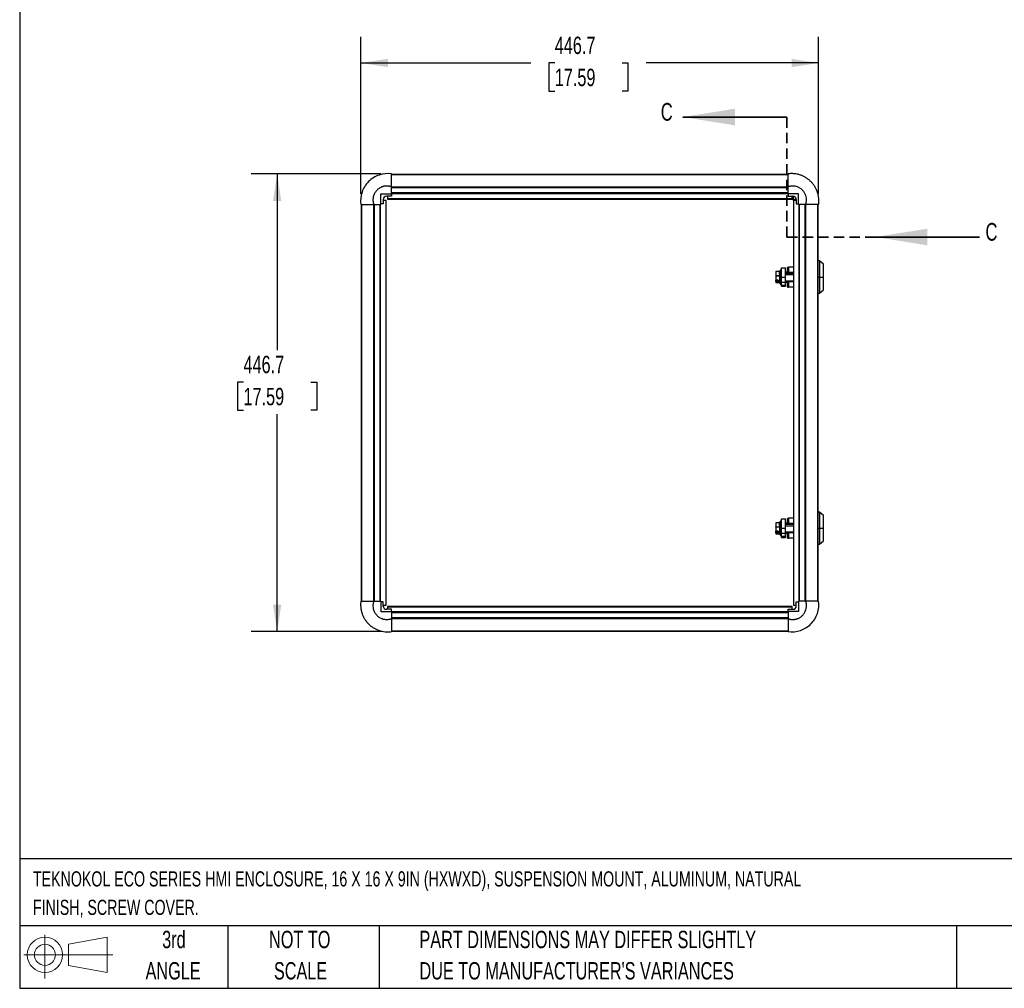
# Model space of a CAD drawing. Header units: millimetres. Extents: x 51 to 2184, y 51 to 1676.
# Tile 1 of 10: x 51 to 1012, y 51 to 996. Entities that reach past the tile are written whole.
import ezdxf

# ---------------------------------------------------------------- set-up
doc = ezdxf.new("R2010")
doc.units = ezdxf.units.MM
doc.header["$LTSCALE"] = 8
doc.linetypes.add('HIDDEN', pattern=[1.905, 1.27, -0.635])
doc.layers.add('DIMENSIONS', color=140, linetype='Continuous', lineweight=25)
doc.layers.add('TEXT', color=140, linetype='Continuous', lineweight=25)
doc.styles.add('SLDTEXTSTYLE0', font='TXT', dxfattribs={"width": 0.7})
doc.dimstyles.new('SLDDIMSTYLE0', dxfattribs={"dimtxt": 17.264063, "dimasz": 26.416, "dimexe": 0, "dimexo": 0.0625, "dimgap": 4.316016, "dimtad": 0, "dimtih": 1, "dimtoh": 1, "dimrnd": 1e-09, "dimzin": 12, "dimdsep": 46, "dimtxsty": 'SLDTEXTSTYLE0', "dimsah": 1, "dimcen": 0.09, "dimadec": 0, "dimazin": 3, "dimtfac": 1, "dimtofl": 0, "dimtmove": 0, "dimatfit": 3, "dimfxl": 0, "dimfrac": 2, "dimtolj": 1, "dimtzin": 12, "dimarcsym": 0})

# ---------------------------------------------------------------- blocks, each defined once
blk = doc.blocks.new('Block11')
at = {"color": 7, "linetype": 'Continuous', "lineweight": 18}
for p, q in [((20.71, 42.49), (20.71, 0)), ((43.84, 33.34), (81.4, 40.25)), ((81.4, 40.25), (81.4, 5.85)), ((43.84, 12.77), (43.84, 33.34)), ((0, 23.05), (86.99, 23.05)), ((43.84, 12.77), (81.4, 5.85))]:
    blk.add_line(p, q, dxfattribs=at)
for radius in [17.2, 10.29]:
    blk.add_circle((20.71, 23.05), radius, dxfattribs=at)
blk = doc.blocks.new('Block12')
at = {"color": 7, "linetype": 'Continuous'}
blk.add_blockref('Block11', (0, 0), dxfattribs=at)
blk = doc.blocks.new('_D')
at = {"layer": 'DIMENSIONS'}
for p, q in [((383.77, 825.9), (383.77, 979.08)), ((830.45, 825.9), (830.45, 979.08)), ((383.77, 953.68), (549.61, 953.68)), ((573, 953.68), (567.2, 953.68)), ((567.2, 953.68), (567.2, 926.24)), ((638.66, 953.68), (644.46, 953.68)), ((644.46, 953.68), (644.46, 926.24)), ((830.45, 953.68), (662.06, 953.68)), ((567.2, 926.24), (573, 926.24)), ((644.46, 926.24), (638.66, 926.24))]:
    blk.add_line(p, q, dxfattribs=at)
for points in [[(383.77, 953.68), (410.19, 949.62), (410.19, 957.75)], [(830.45, 953.68), (804.03, 957.75), (804.03, 949.62)]]:
    blk.add_solid(points, dxfattribs=at)
at = {"layer": 'DIMENSIONS', "char_height": 16.933, "attachment_point": 1, "style": 'SLDTEXTSTYLE0'}
for s, insert in [('446.7', (573, 979.38)), ('17.59', (573, 948.07))]:
    blk.add_mtext(s, dxfattribs=dict(at, insert=insert))
blk = doc.blocks.new('_D_1')
at = {"layer": 'DIMENSIONS'}
for p, q in [((403.36, 845.49), (276.65, 845.49)), ((302.05, 845.49), (302.05, 673.56)), ((269.22, 642.26), (263.43, 642.26)), ((263.43, 642.26), (263.43, 614.82)), ((334.89, 642.26), (340.68, 642.26)), ((340.68, 642.26), (340.68, 614.82)), ((263.43, 614.82), (269.22, 614.82)), ((302.05, 398.81), (302.05, 610.96)), ((340.68, 614.82), (334.89, 614.82)), ((403.36, 398.81), (276.65, 398.81))]:
    blk.add_line(p, q, dxfattribs=at)
for points in [[(302.05, 845.49), (297.99, 819.07), (306.12, 819.07)], [(302.05, 398.81), (306.12, 425.23), (297.99, 425.23)]]:
    blk.add_solid(points, dxfattribs=at)
at = {"layer": 'DIMENSIONS', "char_height": 16.933, "attachment_point": 1, "style": 'SLDTEXTSTYLE0'}
for s, insert in [('446.7', (269.22, 667.95)), ('17.59', (269.22, 636.65))]:
    blk.add_mtext(s, dxfattribs=dict(at, insert=insert))

msp = doc.modelspace()

# ---------------------------------------------------------------- linework, layer by layer
at = {"color": 7, "linetype": 'Continuous', "lineweight": 35}
for p, q in [((799.625, 900.949), (698.025, 900.949)), ((987.509, 783.88), (885.909, 783.88))]:
    msp.add_line(p, q, dxfattribs=at)
at = {"color": 7, "linetype": 'HIDDEN', "lineweight": 35}
for q in [(799.625, 900.949), (885.909, 783.88)]:
    msp.add_line((799.625, 783.88), q, dxfattribs=at)
for p, q in [((391.103, 837.782), (391.092, 837.771)), ((391.1, 837.779), (391.097, 837.775)), ((800.7, 844.928), (413.52, 844.928)), ((413.52, 844.922), (800.7, 844.922)), ((800.7, 844.881), (413.52, 844.881)), ((823.127, 837.771), (823.116, 837.782)), ((823.123, 837.775), (823.119, 837.779)), ((413.52, 832.858), (800.7, 832.858)), ((413.52, 832.115), (800.7, 832.115)), ((800.7, 826.919), (413.52, 826.919)), ((413.52, 826.428), (800.7, 826.428)), ((800.7, 825.977), (800.7, 832.833)), ((405.565, 820.489), (405.565, 816.402)), ((408.081, 819.649), (405.565, 819.649)), ((408.081, 819.649), (408.081, 424.649)), ((408.331, 819.649), (408.081, 819.649)), ((408.331, 424.649), (408.331, 819.649)), ((413.52, 823.694), (408.77, 823.694)), ((409.61, 823.694), (409.61, 821.178)), ((804.61, 821.178), (409.61, 821.178)), ((409.61, 821.178), (409.61, 820.928)), ((409.61, 820.928), (804.61, 820.928)), ((413.52, 826.178), (800.7, 826.178)), ((413.52, 825.977), (413.52, 823.694)), ((810.968, 825.977), (800.7, 825.977)), ((800.7, 825.977), (800.7, 823.694)), ((800.7, 823.694), (805.45, 823.694)), ((804.61, 821.178), (804.61, 823.694)), ((804.61, 821.756), (805.61, 821.756)), ((804.61, 820.928), (804.61, 821.178)), ((804.61, 820.787), (804.61, 820.921)), ((804.61, 820.787), (805.61, 820.787)), ((805.61, 823.695), (805.61, 821.756)), ((805.748, 820.649), (805.748, 819.649)), ((805.748, 819.649), (805.881, 819.649)), ((805.889, 819.649), (805.889, 424.649)), ((806.139, 819.649), (805.889, 819.649)), ((806.139, 424.649), (806.139, 819.649)), ((808.654, 819.649), (806.139, 819.649)), ((806.716, 819.649), (806.716, 820.649)), ((806.716, 820.649), (808.656, 820.649)), ((808.654, 820.489), (808.654, 816.402)), ((810.968, 816.539), (810.968, 825.977)), ((384.331, 815.739), (384.331, 428.559)), ((384.336, 428.559), (384.336, 815.739)), ((384.378, 815.739), (384.378, 428.559)), ((396.401, 428.559), (396.401, 815.739)), ((397.144, 428.559), (397.144, 815.739)), ((402.07, 815.739), (403.251, 815.739)), ((402.339, 815.739), (402.339, 428.559)), ((402.831, 428.559), (402.831, 815.739)), ((403.081, 428.559), (403.081, 815.739)), ((403.251, 815.739), (403.251, 816.539)), ((405.565, 816.402), (403.251, 816.402)), ((808.654, 816.402), (810.968, 816.402)), ((810.968, 815.739), (810.968, 816.539)), ((812.149, 815.739), (810.968, 815.739)), ((811.139, 815.739), (811.139, 428.559)), ((811.389, 815.739), (811.389, 428.559)), ((811.88, 428.559), (811.88, 815.739)), ((817.904, 815.739), (812.149, 815.739)), ((817.075, 815.739), (817.075, 428.559)), ((817.819, 815.739), (817.819, 428.559)), ((829.841, 428.559), (829.841, 815.739)), ((829.883, 815.739), (829.883, 428.559)), ((829.889, 428.559), (829.889, 815.739)), ((831.389, 760.515), (829.889, 760.515)), ((835.389, 757.265), (831.389, 760.515)), ((831.389, 760.515), (831.389, 744.765)), ((788.639, 749.943), (788.639, 745.947)), ((792.468, 750.143), (788.839, 750.143)), ((788.839, 750.143), (788.839, 750.078)), ((788.839, 750.078), (788.839, 746.082)), ((792.454, 750.078), (788.839, 750.078)), ((792.454, 747.54), (792.454, 750.078)), ((792.648, 749.947), (792.648, 750.286)), ((792.851, 751.229), (792.851, 749.139)), ((794.139, 751.515), (793.234, 751.515)), ((793.234, 748.265), (793.234, 751.515)), ((794.139, 753.785), (798.139, 753.785)), ((794.139, 744.77), (794.139, 753.785)), ((798.139, 744.77), (798.139, 753.785)), ((799.889, 749.665), (798.139, 749.665)), ((799.889, 753.775), (799.889, 748.265)), ((800.289, 748.265), (800.289, 754.193)), ((801.189, 754.193), (800.289, 754.193)), ((805.889, 754.615), (801.189, 754.615)), ((801.189, 754.615), (801.189, 749.314)), ((835.389, 744.765), (835.389, 757.265)), ((788.639, 745.947), (788.639, 744.246)), ((788.639, 739.975), (788.639, 739.586)), ((788.657, 742.013), (788.671, 741.984)), ((788.839, 746.082), (788.839, 745.887)), ((788.839, 746.082), (792.179, 746.082)), ((788.839, 745.887), (788.839, 742.031)), ((792.179, 745.887), (788.839, 745.887)), ((788.839, 742.031), (790.839, 742.031)), ((788.839, 742.031), (788.839, 741.891)), ((788.839, 741.891), (790.648, 741.891)), ((788.839, 740.573), (788.839, 741.891)), ((788.839, 740.319), (788.839, 740.59)), ((788.839, 740.319), (788.839, 740.272)), ((790.739, 740.319), (788.839, 740.319)), ((788.839, 740.272), (788.839, 739.391)), ((790.839, 740.272), (788.839, 740.272)), ((790.639, 740.602), (788.914, 740.602)), ((789.039, 740.746), (789.039, 741.891)), ((790.639, 741.891), (790.639, 740.769)), ((790.639, 740.769), (790.639, 740.51)), ((790.839, 742.031), (790.839, 740.709)), ((790.839, 740.709), (792.454, 740.709)), ((790.839, 740.709), (790.839, 740.573)), ((792.454, 740.573), (790.839, 740.573)), ((790.839, 740.573), (790.839, 740.272)), ((793.179, 748.265), (792.179, 747.265)), ((792.179, 747.265), (792.179, 746.235)), ((793.179, 746.824), (792.179, 746.235)), ((792.179, 746.235), (792.179, 742.265)), ((792.179, 742.265), (793.179, 741.265)), ((792.454, 740.709), (792.454, 741.989)), ((792.493, 748.187), (792.537, 747.623)), ((792.648, 741.795), (792.648, 740.684)), ((792.648, 740.415), (792.648, 739.582)), ((792.851, 747.937), (792.851, 749.139)), ((792.851, 740.005), (792.851, 741.592)), ((792.851, 738.3), (792.851, 740.005)), ((794.139, 748.265), (793.179, 748.265)), ((793.179, 748.265), (793.179, 746.824)), ((793.179, 746.824), (793.179, 741.265)), ((794.139, 746.824), (793.179, 746.824)), ((793.179, 741.265), (794.139, 741.265)), ((793.234, 739.794), (793.234, 741.265)), ((794.139, 744.77), (798.139, 744.77)), ((794.139, 739.77), (794.139, 744.77)), ((805.889, 748.265), (798.139, 748.265)), ((805.889, 746.824), (798.139, 746.824)), ((798.139, 739.77), (798.139, 744.77)), ((798.139, 741.265), (805.889, 741.265)), ((799.889, 741.265), (799.889, 735.315)), ((800.289, 734.915), (800.289, 741.265)), ((801.189, 749.314), (801.189, 748.265)), ((805.889, 749.314), (801.189, 749.314)), ((801.189, 741.265), (801.189, 740.215)), ((805.889, 740.215), (801.189, 740.215)), ((801.189, 740.215), (801.189, 734.915)), ((829.889, 744.765), (831.389, 744.765)), ((831.389, 744.765), (831.389, 729.015)), ((831.389, 744.765), (835.389, 744.765)), ((835.389, 732.265), (835.389, 744.765)), ((788.839, 739.391), (792.454, 739.391)), ((788.839, 739.391), (788.839, 739.386)), ((788.839, 739.386), (792.468, 739.386)), ((793.234, 739.794), (794.039, 739.794)), ((793.234, 738.015), (793.234, 739.794)), ((793.234, 738.015), (794.139, 738.015)), ((794.139, 737.008), (794.139, 739.77)), ((794.139, 739.77), (798.139, 739.77)), ((794.139, 737.008), (798.139, 737.008)), ((794.139, 736.396), (794.139, 737.008)), ((794.139, 736.396), (798.139, 736.396)), ((794.139, 735.774), (794.139, 736.396)), ((794.139, 735.774), (798.139, 735.774)), ((798.139, 739.865), (799.889, 739.865)), ((798.139, 737.008), (798.139, 739.77)), ((798.139, 736.396), (798.139, 737.008)), ((798.139, 735.774), (798.139, 736.396)), ((799.889, 735.315), (800.289, 734.915)), ((800.289, 734.915), (801.189, 734.915)), ((805.889, 734.915), (801.189, 734.915)), ((831.389, 729.015), (835.389, 732.265)), ((829.889, 729.015), (831.389, 729.015)), ((805.889, 509.615), (801.189, 509.615)), ((801.189, 509.615), (801.189, 504.314)), ((831.389, 515.515), (829.889, 515.515)), ((835.389, 512.265), (831.389, 515.515)), ((831.389, 515.515), (831.389, 499.765)), ((835.389, 499.765), (835.389, 512.265)), ((788.639, 504.943), (788.639, 500.947)), ((788.639, 500.947), (788.639, 499.246)), ((792.468, 505.143), (788.839, 505.143)), ((788.839, 505.143), (788.839, 505.078)), ((788.839, 505.078), (788.839, 501.082)), ((792.454, 505.078), (788.839, 505.078)), ((788.839, 501.082), (788.839, 500.887)), ((788.839, 501.082), (792.179, 501.082)), ((788.839, 500.887), (788.839, 497.031)), ((792.179, 500.887), (788.839, 500.887)), ((793.179, 503.265), (792.179, 502.265)), ((792.179, 502.265), (792.179, 501.235)), ((793.179, 501.824), (792.179, 501.235)), ((792.179, 501.235), (792.179, 497.265)), ((792.454, 502.54), (792.454, 505.078)), ((792.493, 503.187), (792.537, 502.623)), ((792.648, 504.947), (792.648, 505.286)), ((792.851, 506.229), (792.851, 504.139)), ((792.851, 502.937), (792.851, 504.139)), ((794.139, 503.265), (793.179, 503.265)), ((793.179, 503.265), (793.179, 501.824)), ((793.179, 501.824), (793.179, 496.265)), ((794.139, 501.824), (793.179, 501.824)), ((794.139, 506.515), (793.234, 506.515)), ((793.234, 503.265), (793.234, 506.515)), ((794.139, 508.785), (798.139, 508.785)), ((794.139, 499.77), (794.139, 508.785)), ((794.139, 499.77), (798.139, 499.77)), ((794.139, 494.77), (794.139, 499.77)), ((798.139, 499.77), (798.139, 508.785)), ((799.889, 504.665), (798.139, 504.665)), ((805.889, 503.265), (798.139, 503.265)), ((805.889, 501.824), (798.139, 501.824)), ((798.139, 494.77), (798.139, 499.77)), ((799.889, 508.775), (799.889, 503.265)), ((800.289, 503.265), (800.289, 509.193)), ((801.189, 509.193), (800.289, 509.193)), ((805.889, 504.314), (801.189, 504.314)), ((801.189, 504.314), (801.189, 503.265)), ((829.889, 499.765), (831.389, 499.765)), ((831.389, 499.765), (831.389, 484.015)), ((831.389, 499.765), (835.389, 499.765)), ((835.389, 487.265), (835.389, 499.765)), ((788.639, 494.975), (788.639, 494.586)), ((788.657, 497.013), (788.671, 496.984)), ((788.839, 497.031), (790.839, 497.031)), ((788.839, 497.031), (788.839, 496.891)), ((788.839, 496.891), (790.648, 496.891)), ((788.839, 495.573), (788.839, 496.891)), ((788.839, 495.319), (788.839, 495.59)), ((788.839, 495.319), (788.839, 495.272)), ((790.739, 495.319), (788.839, 495.319)), ((788.839, 495.272), (788.839, 494.391)), ((790.839, 495.272), (788.839, 495.272)), ((788.839, 494.391), (792.454, 494.391)), ((788.839, 494.391), (788.839, 494.386)), ((788.839, 494.386), (792.468, 494.386)), ((790.639, 495.602), (788.914, 495.602)), ((789.039, 495.746), (789.039, 496.891)), ((790.639, 496.891), (790.639, 495.769)), ((790.639, 495.769), (790.639, 495.51)), ((790.839, 497.031), (790.839, 495.709)), ((790.839, 495.709), (792.454, 495.709)), ((790.839, 495.709), (790.839, 495.573)), ((792.454, 495.573), (790.839, 495.573)), ((790.839, 495.573), (790.839, 495.272)), ((792.179, 497.265), (793.179, 496.265)), ((792.454, 495.709), (792.454, 496.989)), ((792.648, 496.795), (792.648, 495.684)), ((792.648, 495.415), (792.648, 494.582)), ((792.851, 495.005), (792.851, 496.592)), ((792.851, 493.3), (792.851, 495.005)), ((793.179, 496.265), (794.139, 496.265)), ((793.234, 494.794), (793.234, 496.265)), ((793.234, 494.794), (794.039, 494.794)), ((793.234, 493.015), (793.234, 494.794)), ((793.234, 493.015), (794.139, 493.015)), ((794.139, 492.008), (794.139, 494.77)), ((794.139, 494.77), (798.139, 494.77)), ((794.139, 492.008), (798.139, 492.008)), ((794.139, 491.396), (794.139, 492.008)), ((794.139, 491.396), (798.139, 491.396)), ((794.139, 490.774), (794.139, 491.396)), ((794.139, 490.774), (798.139, 490.774)), ((798.139, 496.265), (805.889, 496.265)), ((798.139, 494.865), (799.889, 494.865)), ((798.139, 492.008), (798.139, 494.77)), ((798.139, 491.396), (798.139, 492.008)), ((798.139, 490.774), (798.139, 491.396)), ((799.889, 496.265), (799.889, 490.315)), ((799.889, 490.315), (800.289, 489.915)), ((800.289, 489.915), (800.289, 496.265)), ((801.189, 496.265), (801.189, 495.215)), ((805.889, 495.215), (801.189, 495.215)), ((801.189, 495.215), (801.189, 489.915)), ((800.289, 489.915), (801.189, 489.915)), ((805.889, 489.915), (801.189, 489.915)), ((829.889, 484.015), (831.389, 484.015)), ((831.389, 484.015), (835.389, 487.265)), ((396.316, 428.559), (402.07, 428.559)), ((402.07, 428.559), (403.251, 428.559)), ((403.251, 428.559), (403.251, 427.76)), ((405.565, 427.897), (403.251, 427.897)), ((403.251, 427.759), (403.251, 418.321)), ((405.565, 423.809), (405.565, 427.897)), ((405.565, 424.649), (408.081, 424.649)), ((408.081, 424.649), (408.331, 424.649)), ((409.61, 423.37), (409.61, 423.12)), ((804.61, 423.37), (409.61, 423.37)), ((409.61, 423.12), (804.61, 423.12)), ((409.61, 423.12), (409.61, 420.604)), ((804.61, 423.12), (804.61, 423.37)), ((804.61, 420.604), (804.61, 423.12)), ((805.889, 424.649), (806.139, 424.649)), ((806.139, 424.649), (808.654, 424.649)), ((808.654, 423.809), (808.654, 427.897)), ((808.654, 427.897), (810.968, 427.897)), ((812.149, 428.559), (810.968, 428.559)), ((810.968, 428.559), (810.968, 427.76)), ((403.251, 418.321), (413.52, 418.321)), ((413.52, 420.604), (408.77, 420.604)), ((413.52, 418.321), (413.52, 420.604)), ((413.52, 418.321), (413.52, 411.466)), ((800.7, 418.12), (413.52, 418.12)), ((800.7, 417.87), (413.52, 417.87)), ((413.52, 417.379), (800.7, 417.379)), ((800.7, 420.604), (805.45, 420.604)), ((800.7, 418.321), (800.7, 420.604)), ((391.092, 406.528), (391.103, 406.517)), ((391.097, 406.523), (391.1, 406.52)), ((800.7, 412.183), (413.52, 412.183)), ((800.7, 411.44), (413.52, 411.44)), ((823.116, 406.517), (823.127, 406.528)), ((823.119, 406.52), (823.123, 406.523)), ((413.52, 399.417), (800.7, 399.417)), ((800.7, 399.376), (413.52, 399.376)), ((413.52, 399.37), (800.7, 399.37))]:
    msp.add_line(p, q)
at = {"flags": 128}
for points in [[(792.627, 750.232), (792.638, 750.255), (792.648, 750.286)], [(788.839, 745.887), (788.8, 745.888), (788.762, 745.891), (788.727, 745.897), (788.697, 745.904), (788.672, 745.913), (788.654, 745.924), (788.642, 745.935), (788.639, 745.947)], [(790.639, 740.769), (790.642, 740.757), (790.654, 740.746), (790.672, 740.735), (790.697, 740.726), (790.727, 740.719), (790.762, 740.713), (790.8, 740.71), (790.839, 740.709)], [(788.839, 500.887), (788.8, 500.888), (788.762, 500.891), (788.727, 500.897), (788.697, 500.904), (788.672, 500.913), (788.654, 500.924), (788.642, 500.935), (788.639, 500.947)], [(792.627, 505.232), (792.638, 505.255), (792.648, 505.286)], [(790.639, 495.769), (790.642, 495.757), (790.654, 495.746), (790.672, 495.735), (790.697, 495.726), (790.727, 495.719), (790.762, 495.713), (790.8, 495.71), (790.839, 495.709)]]:
    msp.add_lwpolyline(points, dxfattribs=at)
for centre, radius, start, end in [((408.665, 820.594), 3.102, 88.06163, 181.93837), ((805.555, 820.594), 3.102, 358.06163, 91.93837), ((788.839, 749.943), 0.2, 90, 180), ((788.811, 749.903), 0.177, 81.213656, 166.952808), ((792.491, 750.253), 0.179, 258.091468, 331.276206), ((793.234, 751.115), 0.4, 90, 163.393974), ((788.811, 745.907), 0.177, 81.213656, 166.952808), ((788.839, 739.964), 0.2, 157.043318, 180), ((788.815, 742.389), 0.359, 243.198148, 273.830037), ((788.837, 740.471), 0.2, 202.596444, 270.358075), ((788.839, 742.091), 0.2, 212.447859, 270), ((790.836, 740.771), 0.198, 180.704579, 270.687662), ((792.518, 740.442), 0.274, 61.760341, 103.562423), ((792.449, 740.369), 0.204, 13.063693, 88.587707), ((793.205, 740.196), 0.403, 208.39286, 274.092752), ((788.839, 739.586), 0.2, 180, 270), ((788.836, 739.589), 0.198, 180.704579, 270.687662), ((792.46, 739.196), 0.196, 52.520937, 91.74519), ((793.234, 738.415), 0.4, 196.606026, 270), ((788.839, 504.943), 0.2, 90, 180), ((788.811, 504.903), 0.177, 81.213656, 166.952808), ((788.811, 500.907), 0.177, 81.213656, 166.952808), ((792.491, 505.253), 0.179, 258.091468, 331.276206), ((793.234, 506.115), 0.4, 90, 163.393974), ((788.839, 494.586), 0.2, 180, 270), ((788.836, 494.589), 0.198, 180.704579, 270.687662), ((788.815, 497.389), 0.359, 243.198148, 273.830037), ((788.837, 495.471), 0.2, 202.596444, 270.358075), ((788.839, 497.091), 0.2, 212.447859, 270), ((790.836, 495.771), 0.198, 180.704579, 270.687662), ((792.518, 495.442), 0.274, 61.760341, 103.562423), ((792.449, 495.369), 0.204, 13.063693, 88.587707), ((792.46, 494.196), 0.196, 52.520937, 91.74519), ((793.205, 495.196), 0.403, 208.39286, 274.092752), ((793.234, 493.415), 0.4, 196.606026, 270), ((408.665, 423.704), 3.102, 178.06163, 271.93837), ((805.555, 423.704), 3.102, 268.06163, 1.93837)]:
    msp.add_arc(centre, radius, start, end)
for centre, major_axis, ratio, start_param, end_param in [((790.839, 740.467), (0.156, -0.156), 0.8014319, 3.8172061, 4.8644036), ((790.839, 742.091), (0.198, 0.198), 0.1531965, 3.2936073, 4.5603743), ((790.839, 740.467), (0.156, -0.156), 0.8014319, 4.8644036, 5.3880024), ((790.839, 495.467), (0.156, -0.156), 0.8014319, 3.8172061, 4.8644036), ((790.839, 497.091), (0.198, 0.198), 0.1531965, 3.2936073, 4.5603743), ((790.839, 495.467), (0.156, -0.156), 0.8014319, 4.8644036, 5.3880024)]:
    msp.add_ellipse(centre, major_axis=major_axis, ratio=ratio, start_param=start_param, end_param=end_param)
for points, knots in [([(413.52, 845.489), (409.432, 846.036), (403.287, 845.408), (395.972, 841.972), (391.119, 838.14), (387.286, 833.286), (383.851, 825.972), (383.223, 819.827), (383.77, 815.739)], [0, 0, 0, 0, 0.25, 0.375, 0.5, 0.625, 0.75, 1, 1, 1, 1]), ([(830.45, 815.739), (830.518, 816.25), (830.625, 817.272), (830.695, 818.803), (830.676, 820.328), (830.571, 821.843), (830.379, 823.346), (830.011, 825.327), (829.342, 827.75), (828.212, 830.553), (826.774, 833.209), (825.017, 835.713), (822.973, 838.012), (820.674, 840.056), (818.17, 841.813), (815.513, 843.251), (812.711, 844.382), (809.803, 845.184), (807.309, 845.575), (805.288, 845.716), (803.764, 845.734), (802.233, 845.664), (801.211, 845.558), (800.7, 845.489)], [0, 0, 0, 0, 0.03125, 0.0625, 0.09375, 0.125, 0.15625, 0.1875, 0.25, 0.3125, 0.375, 0.4375, 0.5, 0.5625, 0.625, 0.6875, 0.75, 0.8125, 0.875, 0.90625, 0.9375, 0.96875, 1, 1, 1, 1]), ([(413.52, 832.833), (413.52, 834.794), (413.52, 836.535), (413.52, 838.831), (413.52, 839.543), (413.52, 840.53), (413.52, 840.846), (413.52, 841.449), (413.52, 841.737), (413.52, 843.091), (413.52, 843.922), (413.52, 844.796), (413.52, 845.025), (413.52, 845.273), (413.52, 845.339), (413.52, 845.439), (413.52, 845.472), (413.52, 845.489)], [0, 0, 0, 0, 0.25, 0.25, 0.375, 0.375, 0.4375, 0.4375, 0.5, 0.5, 0.75, 0.75, 0.875, 0.875, 0.9375, 0.9375, 1, 1, 1, 1]), ([(800.7, 832.833), (800.7, 834.794), (800.7, 836.535), (800.7, 838.831), (800.7, 839.543), (800.7, 840.53), (800.7, 840.846), (800.7, 841.449), (800.7, 841.737), (800.7, 843.091), (800.7, 843.922), (800.7, 844.796), (800.7, 845.025), (800.7, 845.273), (800.7, 845.339), (800.7, 845.439), (800.7, 845.472), (800.7, 845.489)], [0, 0, 0, 0, 0.25, 0.25, 0.375, 0.375, 0.4375, 0.4375, 0.5, 0.5, 0.75, 0.75, 0.875, 0.875, 0.9375, 0.9375, 1, 1, 1, 1]), ([(413.52, 832.833), (413.41, 832.871), (413.191, 832.947), (412.859, 833.051), (412.524, 833.146), (412.188, 833.233), (411.849, 833.31), (411.509, 833.379), (411.167, 833.44), (410.824, 833.491), (410.479, 833.533), (410.134, 833.567), (409.787, 833.591), (409.44, 833.607), (409.092, 833.614), (408.744, 833.612), (408.396, 833.6), (408.049, 833.58), (407.702, 833.551), (407.357, 833.512), (407.013, 833.465), (406.67, 833.409), (406.329, 833.344), (405.99, 833.271), (405.653, 833.189), (405.318, 833.098), (404.985, 832.998), (404.655, 832.89), (404.327, 832.773), (404.003, 832.648), (403.4, 832.397), (402.54, 831.977), (401.464, 831.32), (400.454, 830.566), (399.002, 829.253), (397.347, 827.138), (395.987, 824.04), (395.579, 821.57), (395.56, 819.973), (395.589, 819.253), (395.658, 818.537), (395.764, 817.826), (395.909, 817.121), (396.089, 816.423), (396.24, 815.967), (396.316, 815.739)], [0, 0, 0, 0, 0.0115319, 0.0230518, 0.0345615, 0.0460632, 0.0575586, 0.0690499, 0.0805387, 0.0920271, 0.1035169, 0.11501, 0.1265083, 0.1380137, 0.1495283, 0.161054, 0.1725892, 0.1841149, 0.1956294, 0.2071349, 0.2186332, 0.2301263, 0.2416161, 0.2531045, 0.2645933, 0.2760845, 0.28758, 0.2990816, 0.3105914, 0.3221113, 0.3336432, 0.37538, 0.4170258, 0.4586717, 0.5004085, 0.6113012, 0.7223009, 0.8331937, 0.8570657, 0.8808951, 0.9046991, 0.9284947, 0.9522987, 0.976128, 1, 1, 1, 1]), ([(817.903, 815.739), (817.941, 815.853), (818.061, 816.22), (818.29, 816.983), (818.535, 818.193), (818.697, 819.859), (818.602, 821.97), (818.05, 824.466), (816.818, 827.202), (814.854, 829.727), (812.404, 831.652), (809.911, 832.856), (807.584, 833.466), (805.551, 833.655), (803.875, 833.576), (802.569, 833.377), (801.637, 833.128), (801.055, 832.947), (800.781, 832.859), (800.7, 832.833)], [0, 0, 0, 0, 0.0119281, 0.0383052, 0.0791443, 0.1344288, 0.2041418, 0.2882863, 0.3868758, 0.4999039, 0.6026003, 0.6937516, 0.7730914, 0.8403919, 0.8958005, 0.9394706, 0.9713695, 0.9915571, 1, 1, 1, 1]), ([(403.251, 816.539), (403.251, 818.112), (403.251, 819.685), (403.251, 822.831), (403.251, 824.404), (403.251, 825.977)], [0, 0, 0, 0, 0.5, 0.5, 1, 1, 1, 1]), ([(805.61, 821.756), (805.61, 821.594), (805.61, 821.272), (805.61, 820.949), (805.61, 820.787)], [0, 0, 0, 0, 0.4999847, 1, 1, 1, 1]), ([(805.748, 820.649), (805.909, 820.649), (806.232, 820.649), (806.555, 820.649), (806.716, 820.649)], [0, 0, 0, 0, 0.5000153, 1, 1, 1, 1]), ([(383.77, 815.739), (383.77, 815.739), (383.77, 815.739), (383.77, 815.739), (384.039, 815.739), (388.516, 815.739), (396.316, 815.739)], [-0.00005445, -0.00005445, -0.00005445, -0.00005445, 0, 0, 0, 0.99874494, 0.99874494, 0.99874494, 0.99874494]), ([(830.45, 815.739), (830.45, 815.739), (830.45, 815.739), (830.45, 815.739), (830.18, 815.739), (825.703, 815.739), (817.904, 815.739)], [-0.00005445, -0.00005445, -0.00005445, -0.00005445, 0, 0, 0, 0.99874494, 0.99874494, 0.99874494, 0.99874494]), ([(792.454, 750.078), (792.457, 750.086), (792.462, 750.102), (792.466, 750.121), (792.467, 750.138), (792.465, 750.144), (792.459, 750.142), (792.456, 750.139), (792.454, 750.138)], [0, 0, 0, 0, 0.167592, 0.3340431, 0.5003673, 0.7882184, 0.8936771, 1, 1, 1, 1]), ([(792.628, 750.234), (792.619, 750.221), (792.601, 750.195), (792.559, 750.165), (792.512, 750.146), (792.479, 750.144), (792.463, 750.143)], [0, 0, 0, 0, 0.2600814, 0.5179704, 0.7665685, 1, 1, 1, 1]), ([(792.648, 750.167), (792.631, 750.054), (792.597, 749.832), (792.559, 749.503), (792.524, 749.119), (792.498, 748.682), (792.494, 748.351), (792.493, 748.187)], [0, 0, 0, 0, 0.17180977, 0.33848973, 0.50006447, 0.75219146, 1, 1, 1, 1]), ([(792.851, 751.229), (792.774, 750.963), (792.673, 750.616), (792.593, 750.263), (792.575, 750.179)], [0, 0, 0, 0, 0.7644294, 1, 1, 1, 1]), ([(792.648, 750.286), (792.65, 750.289), (792.654, 750.295), (792.658, 750.296), (792.66, 750.291), (792.661, 750.274), (792.659, 750.239), (792.652, 750.191), (792.648, 750.167)], [0, 0, 0, 0, 0.1263141, 0.2505569, 0.3745639, 0.5001542, 0.7496989, 1, 1, 1, 1]), ([(788.639, 744.246), (788.639, 744.169), (788.64, 744.017), (788.646, 743.792), (788.653, 743.571), (788.66, 743.354), (788.666, 743.12), (788.668, 742.937), (788.668, 742.802), (788.668, 742.712), (788.666, 742.556), (788.661, 742.333), (788.656, 742.157), (788.653, 742.069)], [0, 0, 0, 0, 0.102847, 0.2042358, 0.3042078, 0.4028061, 0.5000761, 0.6248989, 0.6561205, 0.6873487, 0.7498253, 0.8740889, 1, 1, 1, 1]), ([(788.639, 744.071), (788.639, 743.846), (788.639, 742.939), (788.639, 741.573), (788.639, 740.311), (788.639, 740.084), (788.639, 739.975)], [0, 0, 0, 0, 0.1010507, 0.4080542, 0.7150576, 1, 1, 1, 1]), ([(788.653, 740.395), (788.656, 740.368), (788.661, 740.314), (788.666, 740.255), (788.668, 740.216), (788.668, 740.195), (788.668, 740.165), (788.665, 740.116), (788.656, 740.059), (788.643, 740.008), (788.64, 739.986), (788.639, 739.975)], [0, 0, 0, 0, 0.12590245, 0.25018006, 0.31265796, 0.34388685, 0.37510914, 0.49993461, 0.66277208, 0.82939448, 1, 1, 1, 1]), ([(788.653, 740.395), (788.651, 740.412), (788.662, 740.466), (788.725, 740.555), (788.779, 740.59), (788.839, 740.59)], [0, 0, 0, 0, 0.5, 0.5, 1, 1, 1, 1]), ([(788.653, 742.069), (788.652, 742.054), (788.653, 742.04), (788.654, 742.028), (788.655, 742.023), (788.656, 742.018), (788.657, 742.013)], [0, 0, 0, 0, 0.000047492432, 0.000047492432, 0.000047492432, 0.000067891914, 0.000067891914, 0.000067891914, 0.000067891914]), ([(792.454, 739.391), (792.438, 739.423), (792.404, 739.488), (792.365, 739.585), (792.335, 739.683), (792.313, 739.782), (792.3, 739.882), (792.294, 740.015), (792.309, 740.181), (792.359, 740.379), (792.423, 740.509), (792.454, 740.573)], [0, 0, 0, 0, 0.081965, 0.1644216, 0.2474028, 0.3309412, 0.4150689, 0.4998171, 0.6687745, 0.8354158, 1, 1, 1, 1]), ([(792.454, 740.573), (792.457, 740.577), (792.463, 740.585), (792.467, 740.607), (792.467, 740.635), (792.463, 740.67), (792.457, 740.696), (792.454, 740.709)], [0, 0, 0, 0, 0.2017745, 0.4008896, 0.5991104, 0.7982255, 1, 1, 1, 1]), ([(792.648, 740.684), (792.65, 740.667), (792.654, 740.635), (792.658, 740.589), (792.66, 740.547), (792.661, 740.498), (792.659, 740.445), (792.652, 740.425), (792.648, 740.415)], [0, 0, 0, 0, 0.1262893, 0.2504883, 0.3744858, 0.5001589, 0.749641, 1, 1, 1, 1]), ([(792.463, 739.387), (792.479, 739.385), (792.512, 739.383), (792.552, 739.368), (792.571, 739.353), (792.577, 739.348)], [0, 0, 0, 0, 0.3840828, 0.7931205, 1, 1, 1, 1]), ([(792.487, 739.734), (792.547, 739.465), (792.654, 738.983), (792.791, 738.509), (792.851, 738.3)], [0, 0, 0, 0, 0.5592613, 1, 1, 1, 1]), ([(792.454, 505.078), (792.457, 505.086), (792.462, 505.102), (792.466, 505.121), (792.467, 505.138), (792.465, 505.144), (792.459, 505.142), (792.456, 505.139), (792.454, 505.138)], [0, 0, 0, 0, 0.167592, 0.3340431, 0.5003673, 0.7882184, 0.8936771, 1, 1, 1, 1]), ([(792.628, 505.234), (792.619, 505.221), (792.601, 505.195), (792.559, 505.165), (792.512, 505.146), (792.479, 505.144), (792.463, 505.143)], [0, 0, 0, 0, 0.26008144, 0.51797043, 0.76656855, 1, 1, 1, 1]), ([(792.648, 505.167), (792.631, 505.054), (792.597, 504.832), (792.559, 504.503), (792.524, 504.119), (792.498, 503.682), (792.494, 503.351), (792.493, 503.187)], [0, 0, 0, 0, 0.1718098, 0.3384897, 0.5000645, 0.7521915, 1, 1, 1, 1]), ([(792.851, 506.229), (792.774, 505.963), (792.673, 505.616), (792.593, 505.263), (792.575, 505.179)], [0, 0, 0, 0, 0.7644294, 1, 1, 1, 1]), ([(792.648, 505.286), (792.65, 505.289), (792.654, 505.295), (792.658, 505.296), (792.66, 505.291), (792.661, 505.274), (792.659, 505.239), (792.652, 505.191), (792.648, 505.167)], [0, 0, 0, 0, 0.12631411, 0.2505569, 0.37456392, 0.50015419, 0.74969894, 1, 1, 1, 1]), ([(788.639, 499.246), (788.639, 499.169), (788.64, 499.017), (788.646, 498.792), (788.653, 498.571), (788.66, 498.354), (788.666, 498.12), (788.668, 497.937), (788.668, 497.802), (788.668, 497.712), (788.666, 497.556), (788.661, 497.333), (788.656, 497.157), (788.653, 497.069)], [0, 0, 0, 0, 0.102847, 0.2042358, 0.3042078, 0.4028061, 0.5000761, 0.6248989, 0.6561205, 0.6873487, 0.7498253, 0.8740889, 1, 1, 1, 1]), ([(788.639, 499.071), (788.639, 498.846), (788.639, 497.939), (788.639, 496.573), (788.639, 495.311), (788.639, 495.084), (788.639, 494.975)], [0, 0, 0, 0, 0.1010507, 0.4080542, 0.7150576, 1, 1, 1, 1]), ([(788.653, 495.395), (788.656, 495.368), (788.661, 495.314), (788.666, 495.255), (788.668, 495.216), (788.668, 495.195), (788.668, 495.165), (788.665, 495.116), (788.656, 495.059), (788.643, 495.008), (788.64, 494.986), (788.639, 494.975)], [0, 0, 0, 0, 0.12590245, 0.25018006, 0.31265796, 0.34388685, 0.37510914, 0.49993461, 0.66277208, 0.82939448, 1, 1, 1, 1]), ([(788.653, 495.395), (788.651, 495.412), (788.662, 495.466), (788.725, 495.555), (788.779, 495.59), (788.839, 495.59)], [0, 0, 0, 0, 0.5, 0.5, 1, 1, 1, 1]), ([(788.653, 497.069), (788.652, 497.054), (788.653, 497.04), (788.654, 497.028), (788.655, 497.023), (788.656, 497.018), (788.657, 497.013)], [0, 0, 0, 0, 0.000047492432, 0.000047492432, 0.000047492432, 0.000067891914, 0.000067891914, 0.000067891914, 0.000067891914]), ([(792.454, 494.391), (792.438, 494.423), (792.404, 494.488), (792.365, 494.585), (792.335, 494.683), (792.313, 494.782), (792.3, 494.882), (792.294, 495.015), (792.309, 495.181), (792.359, 495.379), (792.423, 495.509), (792.454, 495.573)], [0, 0, 0, 0, 0.081965, 0.1644216, 0.2474028, 0.3309412, 0.4150689, 0.4998171, 0.6687745, 0.8354158, 1, 1, 1, 1]), ([(792.454, 495.573), (792.457, 495.577), (792.463, 495.585), (792.467, 495.607), (792.467, 495.635), (792.463, 495.67), (792.457, 495.696), (792.454, 495.709)], [0, 0, 0, 0, 0.2017745, 0.4008896, 0.5991104, 0.7982255, 1, 1, 1, 1]), ([(792.463, 494.387), (792.479, 494.385), (792.512, 494.383), (792.552, 494.368), (792.571, 494.353), (792.577, 494.348)], [0, 0, 0, 0, 0.3840828, 0.7931205, 1, 1, 1, 1]), ([(792.487, 494.734), (792.547, 494.465), (792.654, 493.983), (792.791, 493.509), (792.851, 493.3)], [0, 0, 0, 0, 0.55926127, 1, 1, 1, 1]), ([(792.648, 495.684), (792.65, 495.667), (792.654, 495.635), (792.658, 495.589), (792.66, 495.547), (792.661, 495.498), (792.659, 495.445), (792.652, 495.425), (792.648, 495.415)], [0, 0, 0, 0, 0.1262893, 0.2504883, 0.3744858, 0.5001589, 0.749641, 1, 1, 1, 1]), ([(383.77, 428.559), (383.701, 428.048), (383.595, 427.026), (383.525, 425.495), (383.543, 423.971), (383.648, 422.455), (383.84, 420.952), (384.208, 418.971), (384.877, 416.548), (386.008, 413.746), (387.446, 411.089), (389.203, 408.585), (391.247, 406.286), (393.546, 404.242), (396.049, 402.486), (398.706, 401.047), (401.509, 399.917), (404.416, 399.114), (406.911, 398.723), (408.931, 398.582), (410.456, 398.564), (411.986, 398.634), (413.009, 398.741), (413.52, 398.809)], [0, 0, 0, 0, 0.03125, 0.0625, 0.09375, 0.125, 0.15625, 0.1875, 0.25, 0.3125, 0.375, 0.4375, 0.5, 0.5625, 0.625, 0.6875, 0.75, 0.8125, 0.875, 0.90625, 0.9375, 0.96875, 1, 1, 1, 1]), ([(383.77, 428.559), (383.77, 428.559), (383.77, 428.559), (383.77, 428.559), (384.039, 428.559), (388.516, 428.559), (396.316, 428.559)], [-0.00005445, -0.00005445, -0.00005445, -0.00005445, 0, 0, 0, 0.99874494, 0.99874494, 0.99874494, 0.99874494]), ([(396.316, 428.559), (396.278, 428.445), (396.159, 428.079), (395.929, 427.315), (395.684, 426.105), (395.522, 424.44), (395.618, 422.328), (396.169, 419.833), (397.402, 417.097), (399.365, 414.571), (401.815, 412.646), (404.308, 411.442), (406.636, 410.832), (408.668, 410.643), (410.345, 410.723), (411.651, 410.921), (412.583, 411.171), (413.164, 411.351), (413.439, 411.44), (413.52, 411.466)], [0, 0, 0, 0, 0.0119281, 0.0383052, 0.0791443, 0.1344288, 0.2041418, 0.2882863, 0.3868758, 0.4999039, 0.6026003, 0.6937516, 0.7730914, 0.8403919, 0.8958005, 0.9394706, 0.9713695, 0.9915571, 1, 1, 1, 1]), ([(800.7, 411.466), (800.809, 411.427), (801.029, 411.351), (801.361, 411.248), (801.695, 411.152), (802.032, 411.066), (802.37, 410.988), (802.71, 410.919), (803.052, 410.859), (803.395, 410.808), (803.74, 410.765), (804.085, 410.732), (804.432, 410.707), (804.779, 410.691), (805.127, 410.685), (805.475, 410.687), (805.823, 410.698), (806.171, 410.719), (806.517, 410.748), (806.863, 410.786), (807.207, 410.833), (807.549, 410.889), (807.89, 410.954), (808.23, 411.028), (808.567, 411.11), (808.902, 411.201), (809.234, 411.3), (809.565, 411.409), (809.892, 411.525), (810.217, 411.651), (810.819, 411.901), (811.679, 412.321), (812.755, 412.978), (813.765, 413.733), (815.217, 415.046), (816.872, 417.161), (818.232, 420.258), (818.64, 422.729), (818.66, 424.326), (818.63, 425.045), (818.562, 425.762), (818.455, 426.473), (818.311, 427.178), (818.131, 427.875), (817.979, 428.331), (817.904, 428.559)], [0, 0, 0, 0, 0.0115319, 0.0230518, 0.0345615, 0.0460632, 0.0575586, 0.0690499, 0.0805387, 0.0920271, 0.1035169, 0.11501, 0.1265083, 0.1380137, 0.1495283, 0.161054, 0.1725892, 0.1841149, 0.1956294, 0.2071349, 0.2186332, 0.2301263, 0.2416161, 0.2531045, 0.2645933, 0.2760845, 0.28758, 0.2990816, 0.3105914, 0.3221113, 0.3336432, 0.37538, 0.4170258, 0.4586717, 0.5004085, 0.6113012, 0.7223009, 0.8331937, 0.8570657, 0.8808951, 0.9046991, 0.9284947, 0.9522987, 0.976128, 1, 1, 1, 1]), ([(800.7, 398.809), (804.788, 398.262), (810.932, 398.891), (818.247, 402.326), (823.1, 406.158), (826.933, 411.013), (830.368, 418.327), (830.997, 424.471), (830.45, 428.559)], [0, 0, 0, 0, 0.25, 0.375, 0.5, 0.625, 0.75, 1, 1, 1, 1]), ([(810.968, 427.759), (810.968, 426.186), (810.968, 424.613), (810.968, 421.467), (810.968, 419.894), (810.968, 418.321)], [0, 0, 0, 0, 0.5, 0.5, 1, 1, 1, 1]), ([(830.45, 428.559), (830.45, 428.559), (830.45, 428.559), (830.45, 428.559), (830.18, 428.559), (825.703, 428.559), (817.904, 428.559)], [-0.00005445, -0.00005445, -0.00005445, -0.00005445, 0, 0, 0, 0.99874494, 0.99874494, 0.99874494, 0.99874494]), ([(413.52, 411.466), (413.52, 409.505), (413.52, 407.764), (413.52, 405.468), (413.52, 404.756), (413.52, 403.768), (413.52, 403.453), (413.52, 402.849), (413.52, 402.561), (413.52, 401.207), (413.52, 400.377), (413.52, 399.503), (413.52, 399.274), (413.52, 399.026), (413.52, 398.959), (413.52, 398.86), (413.52, 398.826), (413.52, 398.809)], [0, 0, 0, 0, 0.25, 0.25, 0.375, 0.375, 0.4375, 0.4375, 0.5, 0.5, 0.75, 0.75, 0.875, 0.875, 0.9375, 0.9375, 1, 1, 1, 1]), ([(800.7, 411.466), (800.7, 409.505), (800.7, 407.764), (800.7, 405.468), (800.7, 404.756), (800.7, 403.768), (800.7, 403.453), (800.7, 402.849), (800.7, 402.561), (800.7, 401.207), (800.7, 400.377), (800.7, 399.503), (800.7, 399.274), (800.7, 399.026), (800.7, 398.959), (800.7, 398.86), (800.7, 398.826), (800.7, 398.809)], [0, 0, 0, 0, 0.25, 0.25, 0.375, 0.375, 0.4375, 0.4375, 0.5, 0.5, 0.75, 0.75, 0.875, 0.875, 0.9375, 0.9375, 1, 1, 1, 1])]:
    msp.add_open_spline(points, degree=3, knots=knots)
for points in [[(413.52, 825.977), (413.52, 828.263), (413.52, 830.548), (413.52, 832.833)], [(403.251, 825.977), (406.674, 825.977), (410.097, 825.977), (413.52, 825.977)], [(396.316, 815.739), (398.234, 815.739), (400.152, 815.739), (402.07, 815.739)], [(800.289, 754.193), (800.155, 754.054), (800.022, 753.914), (799.889, 753.775)], [(788.914, 740.602), (788.89, 740.594), (788.865, 740.59), (788.839, 740.59)], [(788.914, 740.602), (788.99, 740.626), (789.039, 740.686), (789.039, 740.746)], [(792.851, 749.139), (792.712, 748.824), (792.593, 748.507), (792.493, 748.187)], [(792.851, 504.139), (792.712, 503.824), (792.593, 503.507), (792.493, 503.187)], [(800.289, 509.193), (800.155, 509.054), (800.022, 508.914), (799.889, 508.775)], [(788.914, 495.602), (788.89, 495.594), (788.865, 495.59), (788.839, 495.59)], [(788.914, 495.602), (788.99, 495.626), (789.039, 495.686), (789.039, 495.746)], [(817.904, 428.559), (815.986, 428.559), (814.068, 428.559), (812.149, 428.559)], [(800.7, 418.321), (800.7, 416.036), (800.7, 413.751), (800.7, 411.466)], [(810.968, 418.321), (807.545, 418.321), (804.122, 418.321), (800.7, 418.321)]]:
    msp.add_open_spline(points, degree=3)
at = {"color": 7, "linetype": 'Continuous', "lineweight": 35}
for points in [[(698.025, 900.949), (748.825, 892.821), (748.825, 909.077)], [(885.909, 783.88), (936.709, 775.752), (936.709, 792.008)]]:
    msp.add_solid(points, dxfattribs=at)
at = {"layer": 'TEXT'}
for p, q in [((50.8, 1676.4), (50.8, 50.8)), ((2184.4, 177.009), (50.8, 177.009)), ((2184.4, 111.76), (50.8, 111.76)), ((254, 111.76), (254, 50.8)), ((401.693, 111.76), (401.693, 50.8)), ((965.172, 111.76), (965.172, 50.8)), ((50.8, 50.8), (2184.4, 50.8))]:
    msp.add_line(p, q, dxfattribs=at)

# ---------------------------------------------------------------- block references
msp.add_blockref('Block12', (54.704, 60.431), dxfattribs=at)

# ---------------------------------------------------------------- texts
at = {"color": 7, "linetype": 'Continuous', "char_height": 17.264, "attachment_point": 1, "style": 'SLDTEXTSTYLE0'}
for insert in [(676.433, 914.658), (993.336, 797.588)]:
    msp.add_mtext('C', dxfattribs=dict(at, insert=insert))
at = {"layer": 'TEXT', "style": 'SLDTEXTSTYLE0'}
for s, insert, char_height, attachment_point in [('TEKNOKOL ECO SERIES HMI ENCLOSURE, 16 X 16 X 9IN (HXWXD), SUSPENSION MOUNT, ALUMINUM, NATURAL', (63.726, 164.962), 14.81667, 1), ('FINISH, SCREW COVER.', (63.726, 137.206), 14.81667, 1), ('3rd', (201.3, 106.912), 16.9333, 2), ('NOT TO', (324.126, 106.912), 16.9333, 2), ('PART DIMENSIONS MAY DIFFER SLIGHTLY', (440.954, 106.912), 16.93333, 1), ("DUE TO MANUFACTURER'S VARIANCES", (440.954, 76.334), 16.93333, 1), ('ANGLE', (200.52, 76.334), 16.9333, 2), ('SCALE', (324.896, 76.334), 16.9333, 2)]:
    msp.add_mtext(s, dxfattribs=dict(at, insert=insert, char_height=char_height, attachment_point=attachment_point))

# ---------------------------------------------------------------- dimensions: what is measured, and where the dimension line sits
at = {"layer": 'DIMENSIONS'}
dim = msp.add_linear_dim(base=(383.77, 953.683), p1=(830.45, 815.739), p2=(383.77, 815.739), dimstyle='SLDDIMSTYLE0', dxfattribs=at)
dim.commit()
dim.dimension.update_dxf_attribs({"geometry": '_D', "text_midpoint": (605.832, 953.683), "dimtype": 160})
dim = msp.add_linear_dim(base=(302.055, 398.809), p1=(413.52, 845.489), p2=(413.52, 398.809), angle=90, dimstyle='SLDDIMSTYLE0', dxfattribs=at)
dim.commit()
dim.dimension.update_dxf_attribs({"geometry": '_D_1', "text_midpoint": (302.055, 642.258), "dimtype": 160})

doc.saveas('drawing.dxf')
